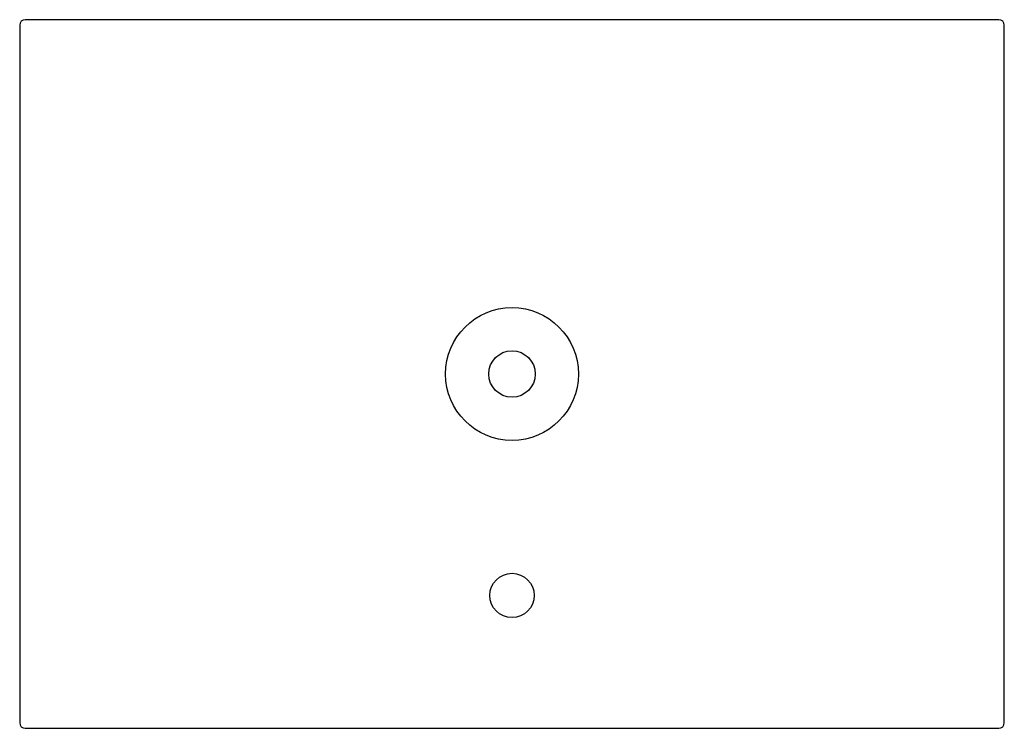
# Model space of a CAD drawing. Header units: millimetres. Extents: x -44.5 to 44.5, y -32 to 32.
import ezdxf

# ---------------------------------------------------------------- set-up
doc = ezdxf.new("R2010")
doc.units = ezdxf.units.MM

msp = doc.modelspace()

# ---------------------------------------------------------------- linework, layer by layer
at = {"layer": 'HOLES'}
for centre, radius in [((0, 0), 6), ((0, -20), 2)]:
    msp.add_circle(centre, radius, dxfattribs=at)
at = {"layer": 'OUTLINE'}
for p, q in [((-44.5, 31.5), (-44.5, -31.5)), ((44, 32), (-44, 32)), ((44.5, -31.5), (44.5, 31.5)), ((-44, -32), (44, -32))]:
    msp.add_line(p, q, dxfattribs=at)
for centre, start, end in [((-44, 31.5), 90, 180), ((44, 31.5), 0, 90), ((-44, -31.5), 180, 270), ((44, -31.5), 270, 360)]:
    msp.add_arc(centre, 0.5, start, end, dxfattribs=at)
at = {"layer": 'TAP_DRILL'}
msp.add_circle((0, 0), 2.1, dxfattribs=at)

doc.saveas('drawing.dxf')
